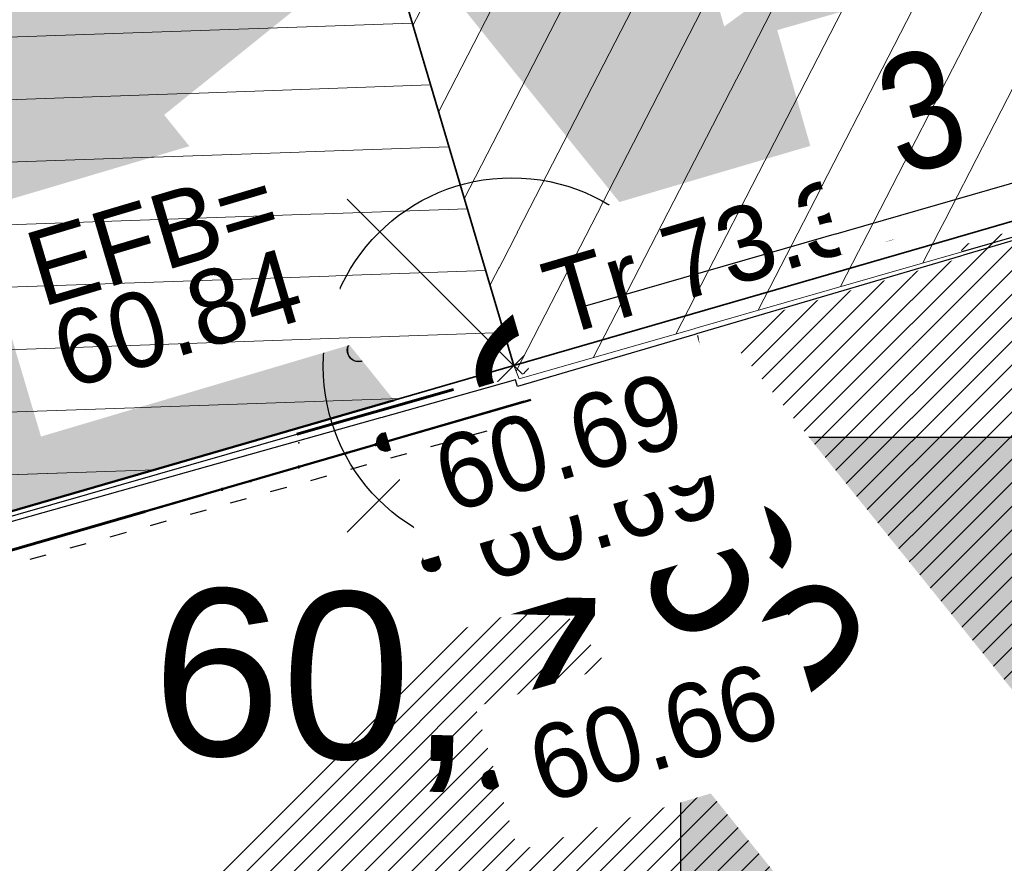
# Model space of a CAD drawing. Header units: millimetres. Extents: x 32365810 to 32368499, y 5620272 to 5622478.
# Tile 136 of 249: x 32366702.3 to 32366708.21, y 5620653.32 to 5620658.38. Entities that reach past the tile are written whole.
import ezdxf
from ezdxf import colors
from ezdxf.entities.mleader import LeaderData, LeaderLine
from ezdxf.math import Vec2, Vec3

# ---------------------------------------------------------------- set-up
doc = ezdxf.new("R2010")
doc.units = ezdxf.units.MM
for name, pattern in [('1000.100', [0]), ('1000.106', [0]), ('1000.196', [0.225, 0.075, -0.15]), ('1600.1047', [0]), ('1600.2013', [0, 0]), ('1600.2028', [0]), ('1600.2505', [0]), ('301', [1.5, 1, -0.5]), ('BAUGRENZE2', [10.25, 3.5, -1, 3.5, -1, 0.25, -1]), ('BAULINIE2', [7, 3.5, -1, 0.25, -1, 0.25, -1])]:
    doc.linetypes.add(name, pattern=pattern)
doc.layers.get('0').update_dxf_attribs({"color": 1, "linetype": 'CONTINUOUS'})
doc.layers.add('_HB_Baugrenze', color=5, linetype='CONTINUOUS', plot=False)
doc.layers.add('_HB_geplanteGeländehöhe_', color=5, linetype='CONTINUOUS', lineweight=30)
doc.layers.add('_K_Flurstücke_Grenzpunkte', color=251, linetype='CONTINUOUS', lineweight=50)
doc.layers.add('_HB_Text_TH_DN_FH', color=7, linetype='CONTINUOUS', true_color=0x000000)
for name, color, linetype in [('_K_EFB-_ Dachhöhen Bestandsgebäude (NHN)', 251, 'CONTINUOUS'), ('_K_Gebäude', 251, 'CONTINUOUS'), ('_K_Höhen_ gemessen (NHN)', 251, 'CONTINUOUS'), ('_K_Lagebezeichnungen', 251, 'CONTINUOUS'), ('_K_Siedlungsflächen - Bauwerke u. Einrichtungen', 251, 'CONTINUOUS'), ('_K_Topographie_ örtl. Aufnahme', 251, 'CONTINUOUS'), ('BAUGRENZE_B', 7, 'CONTINUOUS'), ('BAUGRENZE_FA', 150, 'CONTINUOUS'), ('BAUGRENZE_GL', 7, 'CONTINUOUS'), ('BAULINIE_B', 7, 'CONTINUOUS'), ('BAULINIE_FA', 1, 'CONTINUOUS'), ('BAULINIE_GL', 7, 'CONTINUOUS'), ('BESONDERE-VERKEHRSFLÄCHEN_B', 7, 'CONTINUOUS'), ('BESONDERE-VERKEHRSFLÄCHEN_FA', 40, 'CONTINUOUS'), ('HB_Linie', 7, 'CONTINUOUS'), ('KERNGEBIETE_FA', 42, 'CONTINUOUS'), ('NUTZUNGSABGRENZUNG_GL', 7, 'CONTINUOUS'), ('PZV_BLOCKHINTERGRUND', 254, 'CONTINUOUS'), ('UMGR_BESONDERE-VERKEHRSFLÄCHEN', 7, 'CONTINUOUS'), ('UMGR_KERNGEBIETE', 7, 'CONTINUOUS')]:
    doc.layers.add(name, color=color, linetype=linetype)
for name, color, linetype, transparency in [('EFB-_ Dachhöhen Bestandsgebäude (NHN)', 7, 'CONTINUOUS', 0.75), ('Flurstücke_Grenzpunkte', 11, 'CONTINUOUS', 0.75), ('Gebäude', 31, 'CONTINUOUS', 0.75), ('Höhen_ gemessen (NHN)', 7, 'CONTINUOUS', 0.75), ('Höhentexte_ gemessen (NHN)', 7, 'CONTINUOUS', 0.75), ('Lagebezeichnungen', 12, 'CONTINUOUS', 0.75), ('Siedlungsflächen - Bauwerke u. Einrichtungen', 51, 'CONTINUOUS', 0.75), ('Symbole Topographie', 7, 'CONTINUOUS', 0.75), ('Topgraphie_ weitere örtliche Aufnahme', 7, 'CONTINUOUS', 0.75), ('Topographie_ örtl. Aufnahme', 7, 'CONTINUOUS', 0.75)]:
    doc.layers.add(name, color=color, linetype=linetype, transparency=transparency)
doc.styles.add('Arial', font='arial.ttf')
doc.styles.add('Beschriftung Topographie_ blau', font='GOTHIC.TTF')
doc.styles.add('Dachhöhe NHN_ Bestand_ gemessen', font='GOTHIC.TTF')
doc.styles.add('Dachhöhe NHN_ Bestand_ gemessen_ schwarz', font='GOTHIC.TTF')
doc.styles.add('Hausnummern NRW', font='arial.ttf', dxfattribs={"width": 0.85})
doc.styles.add('Höhe NHN_ gemessen_ schwarz', font='GOTHIC.TTF')

# ---------------------------------------------------------------- blocks, each defined once
blk = doc.blocks.new('S1000.400')
at = {"lineweight": -2}
blk.add_hatch(color=0, dxfattribs=at).paths.add_polyline_path([(-0.49, 0), (0.49, 0), (0.479292, -0.101877), (0.447637, -0.199301), (0.396418, -0.288015), (0.327874, -0.364141), (0.245, -0.424352), (0.151418, -0.466018), (0.051219, -0.487316), (-0.051219, -0.487316), (-0.151418, -0.466018), (-0.245, -0.424352), (-0.327874, -0.364141), (-0.396418, -0.288015), (-0.447637, -0.199301), (-0.479292, -0.101877)], flags=0)
at = {"color": 0, "lineweight": -2}
blk.add_circle((0, 0), 0.5, dxfattribs=at)
for start, end in [(0, 180), (180, 0)]:
    blk.add_arc((0, 0), 0.49, start, end, dxfattribs=at)
blk = doc.blocks.new('Flurgrenze_ Begleitsignatur')
at = {"color": 0, "lineweight": -2}
for p, q in [((-0.29, 0), (-0.12, 0)), ((0.12, 0), (0.29, 0))]:
    blk.add_line(p, q, dxfattribs=at)
for p in [(-0.06, 0), (0, 0), (0.06, 0)]:
    blk.add_point(p, dxfattribs=at)
blk = doc.blocks.new('PZV063E')
h = blk.add_hatch(color=256)
h.paths.add_polyline_path([(5, -5), (5, 5), (-5, 5), (-5, -5)])
h.paths.add_polyline_path([(-0.437, 0.639), (-0.879, 1.078), (-2.2, 0.107), (-2.154, -0.23), (-2.696, -0.376), (-3.206, -0.261), (-3.058, -0.049), (-3.066, 0.226), (-2.575, 0.537), (-0.971, 1.912), (-0.043, 2.423), (-0.043, 2.734), (-0.289, 2.717), (-0.583, 3.323), (-0.419, 4.01), (-0.711, 4.143), (-0.657, 4.247), (-0.37, 4.174), (-0.01, 4.583), (1.205, 4.223), (1.025, 3.699), (1.331, 3.552), (1.261, 3.386), (1.09, 3.454), (0.877, 3.323), (0.844, 2.668), (2.04, 1.722), (2.662, 0.904), (3.022, -0.144), (2.842, -0.291), (3.041, -0.72), (2.355, -0.809), (2.269, -0.212), (1.858, 0.807), (1.255, 1.113), (1.582, -1.178), (2.057, -3.191), (2.4, -4.189), (2.237, -4.402), (1.844, -4.5), (0.925, -4.402), (1.293, -4.059), (0.122, -1.298), (-1.04, -2.749), (-1.842, -3.616), (-2.104, -4.467), (-3.678, -4.255), (-2.925, -3.895)], flags=16)
at = {"layer": 'PZV_BLOCKHINTERGRUND'}
blk.add_hatch(color=256, dxfattribs=at).paths.add_polyline_path([(5, -5), (5, 5), (-5, 5), (-5, -5)])
at = {"color": 0}
blk.add_lwpolyline([(5, -5), (5, 5), (-5, 5), (-5, -5)], close=True, dxfattribs=at)
at = {"color": 0, "lineweight": 0}
blk.add_lwpolyline([(-0.879, 1.078), (-0.437, 0.639), (-2.925, -3.895), (-3.678, -4.255), (-2.104, -4.467), (-1.842, -3.616), (-1.04, -2.749), (0.122, -1.298), (1.293, -4.059), (0.925, -4.402), (1.844, -4.5), (2.237, -4.402), (2.4, -4.189), (2.057, -3.191), (1.582, -1.178), (1.255, 1.113), (1.858, 0.807), (2.269, -0.212), (2.355, -0.809), (3.041, -0.72), (2.842, -0.291), (3.022, -0.144), (2.662, 0.904), (2.04, 1.722), (0.844, 2.668), (0.877, 3.323), (1.09, 3.454), (1.261, 3.386), (1.331, 3.552), (1.025, 3.699), (1.205, 4.223), (-0.01, 4.583), (-0.37, 4.174), (-0.657, 4.247), (-0.711, 4.143), (-0.419, 4.01), (-0.583, 3.323), (-0.289, 2.717), (-0.043, 2.734), (-0.043, 2.423), (-0.971, 1.912), (-2.575, 0.537), (-3.066, 0.226), (-3.058, -0.049), (-3.206, -0.261), (-2.696, -0.376), (-2.154, -0.23), (-2.2, 0.107)], close=True, dxfattribs=at)
blk = doc.blocks.new('S1000.15')
at = {"color": 0, "lineweight": -2}
for p, q in [((-0.5, 0.05), (-0.485, 0.1)), ((0.495, 0.05), (-0.5, 0.05)), ((-0.5, -0.05), (-0.5, 0)), ((-0.5, 0), (0.5, 0)), ((-0.485, 0.1), (0.49, 0.1)), ((-0.475, 0.15), (-0.455, 0.2)), ((0.475, 0.15), (-0.475, 0.15)), ((-0.455, 0.2), (0.455, 0.2)), ((-0.43, 0.25), (-0.4, 0.3)), ((0.43, 0.25), (-0.43, 0.25)), ((-0.4, 0.3), (0.395, 0.3)), ((-0.355, 0.35), (-0.295, 0.4)), ((0.36, 0.35), (-0.355, 0.35)), ((-0.295, 0.4), (0.3, 0.4)), ((0.22, 0.45), (-0.215, 0.45)), ((0.3, 0.4), (0.22, 0.45)), ((0.395, 0.3), (0.36, 0.35)), ((0.455, 0.2), (0.43, 0.25)), ((0.49, 0.1), (0.475, 0.15)), ((0.5, 0), (0.495, 0.05)), ((0.495, -0.05), (-0.5, -0.05)), ((-0.475, -0.15), (-0.49, -0.1)), ((-0.49, -0.1), (0.485, -0.1)), ((0.475, -0.15), (-0.475, -0.15)), ((-0.43, -0.25), (-0.455, -0.2)), ((-0.455, -0.2), (0.46, -0.2)), ((0.425, -0.25), (-0.43, -0.25)), ((-0.355, -0.35), (-0.4, -0.3)), ((-0.4, -0.3), (0.395, -0.3)), ((0.345, -0.35), (-0.355, -0.35)), ((-0.205, -0.45), (-0.29, -0.4)), ((-0.29, -0.4), (0.285, -0.4)), ((0.2, -0.45), (-0.205, -0.45)), ((0.285, -0.4), (0.345, -0.35)), ((0.395, -0.3), (0.425, -0.25)), ((0.46, -0.2), (0.475, -0.15)), ((0.485, -0.1), (0.495, -0.05))]:
    blk.add_line(p, q, dxfattribs=at)
blk.add_circle((0, 0), 0.5, dxfattribs=at)
blk = doc.blocks.new('x')
at = {"layer": '_HB_geplanteGeländehöhe_', "linetype": 'ByBlock'}
for points in [[(32366248.4915, 5621987.0596), (32366249.4915, 5621988.0596)], [(32366248.4915, 5621988.0596), (32366249.4915, 5621987.0596)]]:
    blk.add_lwpolyline(points, dxfattribs=at)
blk = doc.blocks.new('S1000.360')
at = {"lineweight": -2}
blk.add_hatch(color=0, dxfattribs=at).paths.add_polyline_path([(0, 0.25), (0.05, 0.05), (-0.05, 0.05)], flags=0)
at = {"color": 0, "lineweight": -2}
for p, q in [((-0.05, 0.05), (0, 0.25)), ((0, 0.25), (0.05, 0.05)), ((0, 0.25), (0, -0.25)), ((0.05, 0.05), (-0.05, 0.05))]:
    blk.add_line(p, q, dxfattribs=at)
blk = doc.blocks.new('S1000.114', base_point=(0, 0.366025))
at = {"lineweight": -2}
blk.add_hatch(color=0, dxfattribs=at).paths.add_polyline_path([(-0.5, -0.5), (0, 0.366026), (0, -0.5)], flags=0)
at = {"color": 0, "lineweight": -2}
for p, q in [((0, 0.366026), (-0.5, -0.5)), ((0.5, -0.5), (0, 0.366026)), ((-0.5, -0.5), (0, -0.5)), ((0, -0.5), (0.5, -0.5))]:
    blk.add_line(p, q, dxfattribs=at)
blk = doc.blocks.new('O217')
at = {"layer": 'Flurstücke_Grenzpunkte', "color": 251, "linetype": '1600.2013', "lineweight": 50, "true_color": 0x566563}
blk.add_line((32366200.466588, 5622012.37788), (32366205.504588, 5622013.83688), dxfattribs=at)
at = {"layer": 'Flurstücke_Grenzpunkte', "color": 251, "lineweight": 50, "true_color": 0x566563, "xscale": 5, "yscale": 5, "zscale": 5, "rotation": 16.150966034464}
blk.add_blockref('Flurgrenze_ Begleitsignatur', (32366204.150858, 5622013.444841), dxfattribs=at)
blk = doc.blocks.new('O1377')
at = {"layer": 'Flurstücke_Grenzpunkte', "color": 7, "linetype": '1600.2028', "lineweight": 35}
for p, q in [((32366205.442, 5622014.053), (32366203.187, 5622021.654)), ((32366200.404, 5622012.594), (32366205.442, 5622014.053))]:
    blk.add_line(p, q, dxfattribs=at)
blk = doc.blocks.new('O1788')
at = {"layer": 'Flurstücke_Grenzpunkte', "color": 7, "linetype": '1600.2028', "lineweight": 35}
for q in [(32366203.187, 5622021.654), (32366212.361, 5622016.056)]:
    blk.add_line((32366205.442, 5622014.053), q, dxfattribs=at)
blk = doc.blocks.new('O1900')
at = {"layer": 'Flurstücke_Grenzpunkte', "color": 7, "linetype": '1600.2028', "lineweight": 35}
for p, q in [((32366205.442, 5622014.053), (32366212.361, 5622016.056)), ((32366200.404, 5622012.594), (32366205.442, 5622014.053))]:
    blk.add_line(p, q, dxfattribs=at)
blk = doc.blocks.new('O2345')
at = {"layer": 'Gebäude', "color": 7, "linetype": '1600.2505', "lineweight": 18}
for p, q in [((32366205.442, 5622014.053), (32366203.187, 5622021.654)), ((32366200.404, 5622012.594), (32366205.442, 5622014.053))]:
    blk.add_line(p, q, dxfattribs=at)
blk = doc.blocks.new('O2458')
at = {"layer": 'Gebäude', "color": 7, "linetype": '1600.2505', "lineweight": 18}
for p, q in [((32366205.442, 5622014.053), (32366203.187, 5622021.654)), ((32366205.475, 5622013.973), (32366212.391, 5622015.961)), ((32366205.442, 5622014.053), (32366205.475, 5622013.973))]:
    blk.add_line(p, q, dxfattribs=at)
at = {"layer": 'Lagebezeichnungen', "color": 7, "lineweight": 18, "insert": (32366207.98833, 5622015.240488), "char_height": 0.7, "attachment_point": 8, "rotation": 15.9689828, "line_spacing_factor": 0.69, "style": 'Hausnummern NRW', "bg_fill": 2}
blk.add_mtext('3', dxfattribs=at)
blk = doc.blocks.new('*X1141')
at = {"color": 253, "linetype": '1600.1047', "lineweight": 18, "true_color": 0xb2b2b2}
for p, q in [((32366204.832015, 5622016.109097), (32366194.178326, 5622015.737817)), ((32366204.942195, 5622015.737709), (32366194.612458, 5622015.377718)), ((32366205.052375, 5622015.366321), (32366195.046591, 5622015.01762)), ((32366205.162555, 5622014.994933), (32366195.480724, 5622014.657522)), ((32366205.272735, 5622014.623546), (32366195.914857, 5622014.297424)), ((32366205.382916, 5622014.252158), (32366196.348989, 5622013.937326)), ((32366204.758932, 5622013.855184), (32366196.783122, 5622013.577228)), ((32366203.286002, 5622013.428625), (32366197.223444, 5622013.217345))]:
    blk.add_line(p, q, dxfattribs=at)
blk = doc.blocks.new('*X1171')
at = {"color": 253, "linetype": '1600.1047', "lineweight": 18, "true_color": 0xb2b2b2}
for p, q in [((32366207.898392, 5622014.669603), (32366213.189313, 5622024.960212)), ((32366207.403603, 5622014.527376), (32366212.685251, 5622024.79995)), ((32366206.908815, 5622014.385149), (32366212.18119, 5622024.639687)), ((32366206.414027, 5622014.242923), (32366211.677128, 5622024.479424)), ((32366205.919238, 5622014.100696), (32366211.173066, 5622024.319162)), ((32366205.455823, 5622014.019489), (32366210.669005, 5622024.158899)), ((32366205.29908, 5622014.534746), (32366210.164943, 5622023.998636)), ((32366205.144798, 5622015.054789), (32366209.658534, 5622023.833809)), ((32366204.990516, 5622015.574832), (32366209.148561, 5622023.662048)), ((32366204.836234, 5622016.094876), (32366208.638587, 5622023.490287))]:
    blk.add_line(p, q, dxfattribs=at)

msp = doc.modelspace()

# ---------------------------------------------------------------- hatches: boundary and pattern name
at = {"layer": 'BESONDERE-VERKEHRSFLÄCHEN_FA'}
h = msp.add_hatch(dxfattribs=at)
h.set_pattern_fill('AWS_VBZF', color=256, scale=0.5, style=0, pattern_type=2)
h.set_pattern_definition([(45, (503.2695, -1357.6963), (0, 7.0710678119), [5.2, -4.8]), (45, (503.128, -1357.6963), (0, 7.0710678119), [5.4, -4.6]), (45, (502.9867, -1357.6963), (0, 7.0710678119), [5.6, -4.4]), (45, (502.8453, -1357.6963), (0, 7.0710678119), [5.8, -4.2]), (45, (502.704, -1357.6963), (0, 7.0710678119), [6, -4]), (45, (502.5624, -1357.6963), (0, 7.0710678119), [6.2, -3.8]), (45, (502.421, -1357.6963), (0, 7.0710678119), [6.4, -3.6]), (45, (502.2796, -1357.6963), (0, 7.0710678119), [6.6, -3.4]), (45, (502.138, -1357.6963), (0, 7.0710678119), [6.8, -3.2]), (45, (501.9967, -1357.6963), (0, 7.0710678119), [7, -3]), (45, (501.8553, -1357.6963), (0, 7.0710678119), [7.2, -2.8]), (45, (501.714, -1357.6963), (0, 7.0710678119), [7.4, -2.6]), (45, (501.5725, -1357.6963), (0, 7.0710678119), [7.6, -2.4]), (45, (501.431, -1357.6963), (0, 7.0710678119), [7.8, -2.2]), (45, (501.2896, -1357.6963), (0, 7.0710678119), [8, -2]), (45, (501.148, -1357.6963), (0, 7.0710678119), [8.2, -1.8]), (45, (501.007, -1357.6963), (0, 7.0710678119), [8.4, -1.6]), (45, (500.8654, -1357.6963), (0, 7.0710678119), [8.6, -1.4]), (45, (500.724, -1357.6963), (0, 7.0710678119), [8.8, -1.2]), (45, (500.5825, -1357.6963), (0, 7.0710678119), [9, -1]), (45, (500.441, -1357.6963), (0, 7.0710678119), [9.2, -0.8]), (45, (500.2997, -1357.6963), (0, 7.0710678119), [9.4, -0.6]), (45, (500.1583, -1357.6963), (0, 7.0710678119), [9.6, -0.4]), (45, (500.017, -1357.6963), (7.0710678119, 0), [9.8, -0.2]), (45, (503.411, -1357.6963), (7.0710678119, 0), [5, -5]), (45, (499.8754, -1357.6963), (7.0710678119, 0), [10]), (45, (499.8754, -1353.171), (7.0710678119, 0), [3.6, -6.4]), (45, (499.8754, -1353.3123), (7.0710678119, 0), [3.8, -6.2]), (45, (499.8754, -1353.4537), (7.0710678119, 0), [4, -6]), (45, (499.8754, -1353.595), (7.0710678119, 0), [4.2, -5.8]), (45, (499.8754, -1353.7365), (7.0710678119, 0), [4.4, -5.6]), (45, (499.8754, -1353.878), (7.0710678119, 0), [4.6, -5.4]), (45, (499.8754, -1354.0194), (0, 7.0710678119), [4.8, -5.2]), (45, (499.8754, -1354.161), (7.0710678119, 0), [5, -5]), (45, (499.8754, -1352.605), (7.0710678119, 0), [2.8, -7.2]), (45, (499.8754, -1352.7466), (7.0710678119, 0), [3, -7]), (45, (499.8754, -1352.888), (7.0710678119, 0), [3.2, -6.8]), (45, (499.8754, -1353.0294), (7.0710678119, 0), [3.4, -6.6]), (45, (499.8754, -1351.191), (7.0710678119, 0), [0.8, -9.2]), (45, (499.8754, -1351.0495), (7.0710678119, 0), [0.6, -9.4]), (45, (499.8754, -1351.191), (7.0710678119, 0), [0.8, -9.2]), (45, (499.8754, -1351.3324), (7.0710678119, 0), [1, -9]), (45, (499.8754, -1351.474), (7.0710678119, 0), [1.2, -8.8]), (45, (499.8754, -1351.615), (7.0710678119, 0), [1.4, -8.6]), (45, (499.8754, -1351.7566), (7.0710678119, 0), [1.6, -8.4]), (45, (499.8754, -1352.0395), (7.0710678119, 0), [2, -8]), (45, (499.8754, -1352.181), (7.0710678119, 0), [2.2, -7.8]), (45, (499.8754, -1352.3223), (7.0710678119, 0), [2.4, -7.6]), (45, (499.8754, -1352.464), (7.0710678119, 0), [2.6, -7.4]), (45, (499.8754, -1351.898), (7.0710678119, 0), [1.8, -8.2]), (45, (499.8754, -1350.908), (7.0710678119, 0), [0.4, -9.6]), (45, (499.8754, -1350.7667), (0, 7.0710678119), [0.2, -9.8])])
edge = h.paths.add_edge_path(flags=0)
edge.add_line((32366710.8764, 5620650.0467), (32366712.3064, 5620650.5087))
edge.add_line((32366712.3064, 5620650.5087), (32366714.4596, 5620651.1698))
edge.add_line((32366714.4596, 5620651.1698), (32366711.3997, 5620660.7807))
edge.add_line((32366711.3997, 5620660.7807), (32366705.2674, 5620656.3067))
edge.add_line((32366705.2674, 5620656.3067), (32366700.2294, 5620654.8477))
edge.add_line((32366700.2294, 5620654.8477), (32366698.4244, 5620654.3247))
edge.add_line((32366698.4244, 5620654.3247), (32366705.5462, 5620648.4383))
edge.add_arc((32366705.5934, 5620649.2444), 0.8075, 266.64641, 304.46877)
edge.add_line((32366706.0504, 5620648.5787), (32366710.8764, 5620650.0467))
at = {"layer": 'KERNGEBIETE_FA'}
msp.add_hatch(color=256, dxfattribs=at).paths.add_polyline_path([(32366705.2674, 5620656.3067), (32366714.3804, 5620662.9555), (32366731.1406, 5620675.1836), (32366719.8225, 5620688.5192), (32366711.2652, 5620712.4783), (32366708.8838, 5620711.4799), (32366707.7475, 5620715.4254), (32366707.1236, 5620717.592), (32366703.4738, 5620722.687), (32366703.4251, 5620722.7549), (32366709.4674, 5620727.5867), (32366713.2464, 5620722.9317), (32366716.0853, 5620718.8107), (32366730.0425, 5620701.3789), (32366743.1711, 5620661.7327), (32366767.9134, 5620669.9547), (32366773.8814, 5620671.8937), (32366779.8604, 5620673.8367), (32366785.7934, 5620675.7267), (32366799.3534, 5620680.1717), (32366795.2334, 5620696.6167), (32366793.4664, 5620703.7797), (32366791.8854, 5620710.1857), (32366791.8204, 5620710.4577), (32366791.3276, 5620712.4995), (32366791.3272, 5620712.501), (32366782.8816, 5620747.49), (32366782.3304, 5620749.7737), (32366779.2794, 5620762.4097), (32366774.3714, 5620775.5927), (32366766.3304, 5620772.5527), (32366764.5794, 5620776.1867), (32366756.7024, 5620771.8807), (32366748.3894, 5620767.3367), (32366745.6674, 5620765.8827), (32366742.5764, 5620764.2317), (32366735.2664, 5620760.3277), (32366720.1184, 5620752.2367), (32366714.0414, 5620748.9907), (32366709.9014, 5620746.7797), (32366711.2314, 5620744.4487), (32366709.6784, 5620743.1907), (32366707.1144, 5620741.1137), (32366705.5984, 5620739.8857), (32366701.9094, 5620736.8967), (32366695.9746, 5620732.0896), (32366692.1044, 5620728.9537), (32366687.0664, 5620724.7687), (32366682.4064, 5620721.0717), (32366679.9164, 5620719.0797), (32366678.8874, 5620718.2717), (32366674.3954, 5620714.7477), (32366668.3894, 5620710.0337), (32366659.3444, 5620702.8397), (32366658.9674, 5620703.3057), (32366649.8944, 5620695.9817), (32366654.8644, 5620689.7847), (32366667.7294, 5620679.6287), (32366671.8604, 5620676.2197), (32366674.9514, 5620673.6697), (32366678.0124, 5620671.1457), (32366681.0714, 5620668.6207), (32366688.7664, 5620662.3357), (32366693.2054, 5620658.6537), (32366697.0404, 5620655.4727), (32366698.4244, 5620654.3247), (32366700.2294, 5620654.8477)], flags=0)

# ---------------------------------------------------------------- linework, layer by layer
at = {"layer": '_HB_Baugrenze'}
msp.add_lwpolyline([(32366705.2674, 5620656.3067), (32366703.0124, 5620663.9077), (32366700.4223, 5620666.3914), (32366701.3374, 5620667.4687), (32366704.3195, 5620670.9203), (32366704.2904, 5620670.9447), (32366704.5714, 5620671.2757), (32366678.5784, 5620692.6607), (32366683.5194, 5620698.6767), (32366685.3484, 5620700.5537), (32366689.9494, 5620704.1897), (32366690.0474, 5620704.1137), (32366692.8541, 5620706.3893), (32366699.773, 5620697.5336), (32366711.0169, 5620683.1676), (32366712.32, 5620680.1806), (32366704.5714, 5620671.2757)], dxfattribs=at)
at = {"layer": '_K_Flurstücke_Grenzpunkte', "linetype": '1600.2028', "lineweight": 35}
msp.add_line((32366705.2674, 5620656.3067), (32366712.1864, 5620658.3097), dxfattribs=at)
at = {"layer": '_K_Gebäude', "linetype": '1600.1047', "lineweight": 18}
for p, q in [((32366704.6574, 5620658.3628), (32366694.0038, 5620657.9915)), ((32366704.7676, 5620657.9914), (32366694.4379, 5620657.6314)), ((32366704.8778, 5620657.62), (32366694.872, 5620657.2713)), ((32366704.988, 5620657.2486), (32366695.3062, 5620656.9112)), ((32366705.0982, 5620656.8772), (32366695.7403, 5620656.5511)), ((32366705.2083, 5620656.5058), (32366696.1744, 5620656.191)), ((32366704.5844, 5620656.1088), (32366696.6086, 5620655.8309)), ((32366703.1114, 5620655.6823), (32366697.0489, 5620655.471))]:
    msp.add_line(p, q, dxfattribs=at)
at = {"layer": '_K_Siedlungsflächen - Bauwerke u. Einrichtungen', "linetype": '1600.1047', "lineweight": 18}
for p, q in [((32366707.7238, 5620656.9233), (32366713.0147, 5620667.2139)), ((32366707.229, 5620656.781), (32366712.5107, 5620667.0536)), ((32366706.7342, 5620656.6388), (32366712.0066, 5620666.8933)), ((32366706.2395, 5620656.4966), (32366711.5026, 5620666.7331)), ((32366705.7447, 5620656.3544), (32366710.9985, 5620666.5728)), ((32366705.2813, 5620656.2731), (32366710.4944, 5620666.4126)), ((32366705.1245, 5620656.7884), (32366709.9904, 5620666.2523)), ((32366704.9702, 5620657.3084), (32366709.484, 5620666.0875)), ((32366704.8159, 5620657.8285), (32366708.974, 5620665.9157)), ((32366704.6617, 5620658.3485), (32366708.464, 5620665.7439))]:
    msp.add_line(p, q, dxfattribs=at)
at = {"layer": '_K_Topographie_ örtl. Aufnahme', "linetype": '1000.106'}
msp.add_lwpolyline([(32366700.1834, 5620654.8103), (32366703.9644, 5620655.8957), (32366704.9044, 5620656.1637)], dxfattribs=at)
at = {"layer": '_K_Topographie_ örtl. Aufnahme'}
for p in [(32366705.2401, 5620656.211), (32366705.1374, 5620656.1987), (32366704.8785, 5620656.1036), (32366703.9764, 5620655.843)]:
    msp.add_point(p, dxfattribs=at)
at = {"layer": 'Topographie_ örtl. Aufnahme', "color": 7, "true_color": 0xffffff}
msp.add_point((32366705.1374, 5620656.1987, 60.59), dxfattribs=at)
at = {"layer": 'UMGR_BESONDERE-VERKEHRSFLÄCHEN'}
msp.add_lwpolyline([(32366710.8764, 5620650.0467), (32366712.3064, 5620650.5087), (32366714.4596, 5620651.1698), (32366711.3997, 5620660.7807), (32366705.2674, 5620656.3067), (32366700.2294, 5620654.8477), (32366698.4244, 5620654.3247), (32366705.5462, 5620648.4383, 0.166546), (32366706.0504, 5620648.5787)], format="xyb", close=True, dxfattribs=at)
at = {"layer": 'UMGR_KERNGEBIETE'}
msp.add_lwpolyline([(32366649.8944, 5620695.9817), (32366654.8644, 5620689.7847), (32366667.7294, 5620679.6287), (32366671.8604, 5620676.2197), (32366674.9514, 5620673.6697), (32366678.0124, 5620671.1457), (32366681.0714, 5620668.6207), (32366688.7664, 5620662.3357), (32366693.2054, 5620658.6537), (32366697.0404, 5620655.4727), (32366698.4244, 5620654.3247), (32366700.2294, 5620654.8477), (32366705.2674, 5620656.3067), (32366714.3804, 5620662.9555), (32366731.1406, 5620675.1836), (32366719.8225, 5620688.5192), (32366711.2652, 5620712.4783)], dxfattribs=at)

# ---------------------------------------------------------------- block references
at = {"layer": '_K_EFB-_ Dachhöhen Bestandsgebäude (NHN)', "xscale": 0.1375, "yscale": 0.1375, "zscale": 0.1375, "rotation": 180.0004209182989}
msp.add_blockref('S1000.400', (32366704.3354, 5620656.3997), dxfattribs=at)
at = {"layer": '_K_Höhen_ gemessen (NHN)', "xscale": 0.1125, "yscale": 0.1125, "zscale": 0.1125}
msp.add_blockref('S1000.15', (32366704.7744, 5620655.1257), dxfattribs=at)
at = {"layer": 'BESONDERE-VERKEHRSFLÄCHEN_B', "xscale": 0.5, "yscale": 0.5, "zscale": 0.5}
msp.add_blockref('PZV063E', (32366708.7675, 5620653.375), dxfattribs=at)
at = {"layer": 'EFB-_ Dachhöhen Bestandsgebäude (NHN)', "color": 7, "lineweight": 9, "xscale": 0.1375, "yscale": 0.1375, "zscale": 0.1375, "rotation": 180.000420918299}
msp.add_blockref('S1000.400', (32366704.3354, 5620656.3997, 60.838), dxfattribs=at)
at = {"layer": 'Höhen_ gemessen (NHN)', "color": 7, "lineweight": 18, "xscale": 0.1125, "yscale": 0.1125, "zscale": 0.1125}
for p in [(32366704.4994, 5620655.8487, 60.694), (32366704.7744, 5620655.1257, 60.687), (32366705.1324, 5620653.8207, 60.661)]:
    msp.add_blockref('S1000.15', p, dxfattribs=at)
at = {"layer": 'Symbole Topographie', "color": 7, "lineweight": 18, "xscale": 1.875, "yscale": 1.875, "zscale": 1.875, "rotation": 16.087270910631}
msp.add_blockref('S1000.360', (32366704.2988, 5620656.8413), dxfattribs=at)

# ---------------------------------------------------------------- leaders
at = {"layer": '_K_Topographie_ örtl. Aufnahme'}
ml = msp.add_multileader_mtext('Standard', dxfattribs=at)
ml.set_content('Licht-\\Pschacht', color=256, style='Beschriftung Topographie_ blau')
ml.set_leader_properties(linetype='CONTINUOUS')
ml.build(insert=Vec2(0, 0))
ml.multileader.update_dxf_attribs({"has_dogleg": 0, "dogleg_length": 0, "arrow_head_size": 0})
ctx = ml.context
ctx.base_point, ctx.char_height, ctx.arrow_head_size, ctx.landing_gap_size, ctx.plane_origin = Vec3(32366711.6387, 5620658.5191), 0.35, 0, 0, Vec3(499.8254, -1357.7463)
notes = []
notes.append((ctx, [(0, (1, 1, 0), (32366713.5252, 5620658.5191), (0, 0), 0, [(0, [(32366710.5981, 5620658.4657)], 0, [])])]))
ctx.mtext.insert, ctx.mtext.text_direction, ctx.mtext.rotation, ctx.mtext.line_spacing_factor = Vec3(32366707.8163, 5620658.6905), Vec3(0.961109, 0.276171), 0.279808, 0.69
for ctx, leaders in notes:
    for number, flags, end, landing, length, lines in leaders:
        leader = LeaderData()
        leader.index, (leader.has_last_leader_line, leader.has_dogleg_vector, leader.attachment_direction) = number, flags
        leader.last_leader_point, leader.dogleg_vector, leader.dogleg_length = Vec3(end), Vec3(landing), length
        for number, points, colour, breaks in lines:
            line = LeaderLine()
            line.index, line.vertices, line.color, line.breaks = number, Vec3.list(points), colors.encode_raw_color(colour), breaks
            leader.lines.append(line)
        ctx.leaders.append(leader)

# ---------------------------------------------------------------- next in the draw order: texts
at = {"layer": '_K_EFB-_ Dachhöhen Bestandsgebäude (NHN)', "insert": (32366703.3114, 5620656.3711), "char_height": 0.45, "attachment_point": 8, "rotation": 16.51247, "line_spacing_factor": 0.69, "style": 'Dachhöhe NHN_ Bestand_ gemessen_ schwarz', "bg_fill": 2}
msp.add_mtext('EFB=\\P60.84', dxfattribs=at)

# ---------------------------------------------------------------- next in the draw order: linework, layer by layer
at = {"layer": '_K_Flurstücke_Grenzpunkte', "linetype": '1600.2028', "lineweight": 35}
msp.add_line((32366700.2294, 5620654.8477), (32366705.2674, 5620656.3067), dxfattribs=at)
at = {"layer": '_K_Flurstücke_Grenzpunkte', "linetype": '1600.2028'}
for points in [[(32366705.2674, 5620656.3067), (32366703.0124, 5620663.9077), (32366700.4234, 5620666.3927), (32366701.3374, 5620667.4687), (32366704.4134, 5620671.0897), (32366704.5714, 5620671.2757), (32366706.1434, 5620674.0387), (32366707.6544, 5620672.5447), (32366712.1864, 5620658.3097)], [(32366693.2054, 5620658.6537), (32366697.0404, 5620655.4727), (32366698.4244, 5620654.3247), (32366700.2294, 5620654.8477), (32366705.2674, 5620656.3067), (32366703.0124, 5620663.9077), (32366700.4234, 5620666.3927), (32366699.0354, 5620664.9047)]]:
    msp.add_lwpolyline(points, close=True, dxfattribs=at)
at = {"layer": '_K_Gebäude', "linetype": '1600.2505', "lineweight": -2}
msp.add_lwpolyline([(32366700.2294, 5620654.8477), (32366705.2674, 5620656.3067), (32366703.0124, 5620663.9077), (32366700.8054, 5620663.2537), (32366699.0354, 5620664.9047), (32366693.2054, 5620658.6537), (32366697.0404, 5620655.4727)], close=True, dxfattribs=at)

# ---------------------------------------------------------------- next in the draw order: block references
at = {"layer": '_K_Flurstücke_Grenzpunkte', "color": 251, "lineweight": 60, "true_color": 0x566563, "xscale": 7.999999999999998, "yscale": 7.999999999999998, "zscale": 7.999999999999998, "rotation": 16.15096602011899}
msp.add_blockref('Flurgrenze_ Begleitsignatur', (32366703.9763, 5620655.6985), dxfattribs=at)

# ---------------------------------------------------------------- next in the draw order: texts
at = {"layer": '_K_Lagebezeichnungen', "lineweight": 18, "insert": (32366707.8138, 5620657.4941), "char_height": 1, "attachment_point": 8, "rotation": 15.96898, "line_spacing_factor": 0.69, "style": 'Hausnummern NRW', "bg_fill": 2}
msp.add_mtext('3', dxfattribs=at)

# ---------------------------------------------------------------- next in the draw order: linework, layer by layer
at = {"layer": '_K_Gebäude', "linetype": '1600.2505', "lineweight": -2}
msp.add_lwpolyline([(32366712.2164, 5620658.2147), (32366718.9444, 5620660.1387), (32366716.3354, 5620668.2697), (32366709.6864, 5620666.1557), (32366703.1544, 5620663.9557), (32366703.0124, 5620663.9077), (32366705.2674, 5620656.3067), (32366705.3004, 5620656.2267)], close=True, dxfattribs=at)
at = {"layer": '_K_Topographie_ örtl. Aufnahme', "linetype": '1000.100'}
msp.add_lwpolyline([(32366705.6834, 5620656.6627), (32366710.1484, 5620657.9457), (32366709.9904, 5620658.8987), (32366711.2814, 5620659.2817), (32366711.6909, 5620658.3889), (32366711.9487, 5620658.463), (32366712.0217, 5620658.2089), (32366712.4387, 5620658.3287), (32366709.9741, 5620666.2097), (32366709.58, 5620666.5809), (32366704.4486, 5620671.1332)], dxfattribs=at)
at = {"layer": 'BAUGRENZE_B', "linetype": 'BAUGRENZE2', "const_width": 0.4, "flags": 128}
msp.add_lwpolyline([(32366705.0757, 5620656.2498), (32366702.8358, 5620663.8), (32366700.1479, 5620666.3774), (32366701.1855, 5620667.5988), (32366704.0355, 5620670.8975), (32366704.0078, 5620670.9207), (32366704.2875, 5620671.2503), (32366678.297, 5620692.6332), (32366683.3703, 5620698.8102), (32366685.2142, 5620700.7025), (32366689.9483, 5620704.4437), (32366690.0447, 5620704.3689), (32366692.8863, 5620706.673), (32366699.9305, 5620697.6568), (32366711.1901, 5620683.2709), (32366712.5539, 5620680.1447), (32366704.7231, 5620671.1453)], dxfattribs=at)
at = {"layer": 'BAUGRENZE_FA', "const_width": 0.9}
msp.add_lwpolyline([(32366704.836, 5620656.1787), (32366702.6149, 5620663.6654), (32366699.805, 5620666.3598), (32366700.9957, 5620667.7614), (32366703.6805, 5620670.869), (32366703.6545, 5620670.8909), (32366703.9326, 5620671.2185), (32366677.9453, 5620692.5988), (32366683.1838, 5620698.977), (32366685.0465, 5620700.8886), (32366689.9468, 5620704.7611), (32366690.0412, 5620704.6879), (32366692.9266, 5620707.0275), (32366700.1275, 5620697.8108), (32366711.4065, 5620683.4), (32366712.8462, 5620680.0998), (32366704.9127, 5620670.9823)], dxfattribs=at)
at = {"layer": 'BAUGRENZE_GL'}
msp.add_lwpolyline([(32366705.2674, 5620656.3067), (32366703.0124, 5620663.9077), (32366700.4223, 5620666.3914), (32366701.3374, 5620667.4687), (32366704.3195, 5620670.9203), (32366704.2904, 5620670.9447), (32366704.5714, 5620671.2757), (32366678.5784, 5620692.6607), (32366683.5194, 5620698.6767), (32366685.3484, 5620700.5537), (32366689.9494, 5620704.1897), (32366690.0474, 5620704.1137), (32366692.8541, 5620706.3893), (32366699.773, 5620697.5336), (32366711.0169, 5620683.1676), (32366712.32, 5620680.1806), (32366704.5714, 5620671.2757)], dxfattribs=at)
at = {"layer": 'BAULINIE_B', "linetype": 'BAULINIE2', "const_width": 0.4, "flags": 128}
msp.add_lwpolyline([(32366709.628, 5620727.7062), (32366713.4067, 5620723.0516), (32366716.2459, 5620718.9301), (32366730.2211, 5620701.4759), (32366743.298, 5620661.9856), (32366767.851, 5620670.1447), (32366773.8196, 5620672.0839), (32366779.7992, 5620674.027), (32366785.7319, 5620675.917), (32366799.1142, 5620680.3037), (32366795.0393, 5620696.5684), (32366793.2723, 5620703.7317), (32366791.6911, 5620710.1385), (32366791.626, 5620710.411), (32366791.1332, 5620712.4526), (32366791.1328, 5620712.4541), (32366782.6872, 5620747.4431), (32366782.136, 5620749.7267), (32366779.0878, 5620762.3511), (32366774.2541, 5620775.3345), (32366766.2298, 5620772.3008), (32366764.4906, 5620775.9102), (32366756.7984, 5620771.7052), (32366748.4845, 5620767.1607), (32366745.7617, 5620765.7062), (32366742.6706, 5620764.0552), (32366735.3607, 5620760.1512), (32366720.2127, 5620752.0602), (32366714.1356, 5620748.8142), (32366710.1771, 5620746.7001), (32366711.4893, 5620744.4002), (32366709.8043, 5620743.0353), (32366707.2403, 5620740.9582), (32366705.7243, 5620739.7303), (32366702.0353, 5620736.7412), (32366696.1005, 5620731.9342), (32366692.2313, 5620728.799), (32366687.1925, 5620724.6134), (32366682.531, 5620720.9152), (32366680.0407, 5620718.9229), (32366679.0109, 5620718.1143), (32366674.5189, 5620714.5903), (32366668.5134, 5620709.8767), (32366659.3137, 5620702.5597), (32366658.9376, 5620703.0245), (32366650.1752, 5620695.9513), (32366655.0062, 5620689.9275), (32366667.8551, 5620679.7843), (32366671.9877, 5620676.3739), (32366675.0787, 5620673.824), (32366678.1397, 5620671.2999), (32366681.1983, 5620668.7752), (32366688.8935, 5620662.4901), (32366693.3331, 5620658.8076), (32366697.1681, 5620655.6266), (32366698.4706, 5620654.5462), (32366700.1738, 5620655.0398), (32366705.178, 5620656.489), (32366730.8489, 5620675.2183), (32366719.6464, 5620688.4175), (32366711.1479, 5620712.2123), (32366708.7538, 5620711.2086), (32366707.5553, 5620715.3701), (32366706.9409, 5620717.5035), (32366703.3112, 5620722.5706)], dxfattribs=at)
at = {"layer": 'BAULINIE_FA', "const_width": 0.9}
msp.add_lwpolyline([(32366650.5261, 5620695.9133), (32366655.1834, 5620690.1061), (32366668.0121, 5620679.9788), (32366672.1468, 5620676.5668), (32366675.2377, 5620674.0169), (32366678.2988, 5620671.4928), (32366681.357, 5620668.9684), (32366689.0524, 5620662.6831), (32366693.4927, 5620659), (32366697.3277, 5620655.819), (32366698.5282, 5620654.8232), (32366700.1043, 5620655.2799), (32366705.0662, 5620656.7169), (32366730.4841, 5620675.2616), (32366719.4263, 5620688.2905), (32366711.0012, 5620711.8797)], dxfattribs=at)
at = {"layer": 'BAULINIE_GL'}
msp.add_lwpolyline([(32366649.8944, 5620695.9817), (32366654.8644, 5620689.7847), (32366667.7294, 5620679.6287), (32366671.8604, 5620676.2197), (32366674.9514, 5620673.6697), (32366678.0124, 5620671.1457), (32366681.0714, 5620668.6207), (32366688.7664, 5620662.3357), (32366693.2054, 5620658.6537), (32366697.0404, 5620655.4727), (32366698.4244, 5620654.3247), (32366700.2294, 5620654.8477), (32366705.2674, 5620656.3067), (32366731.1406, 5620675.1836), (32366719.8225, 5620688.5192), (32366711.2652, 5620712.4783)], dxfattribs=at)
at = {"layer": 'HB_Linie'}
msp.add_lwpolyline([(32366699.773, 5620697.5336), (32366711.0169, 5620683.1676), (32366712.32, 5620680.1806), (32366704.5714, 5620671.2757), (32366704.3195, 5620670.9203), (32366701.3374, 5620667.4687), (32366700.4223, 5620666.3914), (32366703.0124, 5620663.9077), (32366705.2674, 5620656.3067)], dxfattribs=at)

# ---------------------------------------------------------------- next in the draw order: texts
at = {"layer": '_K_Höhen_ gemessen (NHN)', "insert": (32366705.8238, 5620655.2129), "char_height": 0.9, "width": 6.480353, "attachment_point": 8, "rotation": 308.86333, "line_spacing_factor": 0.69, "style": 'Höhe NHN_ gemessen_ schwarz', "bg_fill": 2}
msp.add_mtext('60.69', dxfattribs=at)

# ---------------------------------------------------------------- next in the draw order: linework, layer by layer
at = {"layer": '_HB_Text_TH_DN_FH', "color": 216, "linetype": '301', "lineweight": 30}
msp.add_lwpolyline([(32366706.3702, 5620656.4923), (32366730.6151, 5620674.1812)], dxfattribs=at)
at = {"layer": '_HB_Text_TH_DN_FH', "color": 216, "lineweight": 30}
msp.add_circle((32366705.2548, 5620656.3028), 1.1314, dxfattribs=at)
at = {"layer": 'NUTZUNGSABGRENZUNG_GL'}
msp.add_lwpolyline([(32366699.773, 5620697.5336), (32366711.0169, 5620683.1676), (32366712.32, 5620680.1806), (32366704.5714, 5620671.2757), (32366704.3195, 5620670.9203), (32366701.3374, 5620667.4687), (32366700.4223, 5620666.3914), (32366703.0124, 5620663.9077), (32366705.2674, 5620656.3067)], dxfattribs=at)

# ---------------------------------------------------------------- next in the draw order: block references
at = {"layer": '_HB_geplanteGeländehöhe_', "color": 5, "linetype": 'ByBlock', "xscale": 2, "yscale": 2, "zscale": 2}
msp.add_blockref('x', (-32365792.7155, -5623318.8126), dxfattribs=at)
at = {"layer": 'EFB-_ Dachhöhen Bestandsgebäude (NHN)', "color": 7, "lineweight": 18, "xscale": 0.25, "yscale": 0.25, "zscale": 0.25, "rotation": 106.38862841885}
msp.add_blockref('S1000.114', (32366705.3104, 5620656.2422, 73.377), dxfattribs=at)

# ---------------------------------------------------------------- next in the draw order: texts
at = {"layer": '_HB_geplanteGeländehöhe_', "color": 5, "linetype": 'ByBlock', "insert": (32366703.1093, 5620654.9759), "char_height": 1, "width": 5.6, "attachment_point": 1, "rotation": 358.59993, "style": 'Arial'}
msp.add_mtext('60,7', dxfattribs=at)

# ---------------------------------------------------------------- next in the draw order: texts
at = {"layer": 'EFB-_ Dachhöhen Bestandsgebäude (NHN)', "color": 142, "lineweight": 25, "true_color": 0x0087cd, "insert": (32366705.5386, 5620656.4716, 73.377), "char_height": 0.45, "attachment_point": 7, "rotation": 16.38863, "line_spacing_factor": 0.69, "style": 'Dachhöhe NHN_ Bestand_ gemessen', "bg_fill": 2}
msp.add_mtext('Tr 73.38', dxfattribs=at)
at = {"layer": 'EFB-_ Dachhöhen Bestandsgebäude (NHN)', "color": 7, "lineweight": 25, "insert": (32366703.3114, 5620656.3711, 60.814), "char_height": 0.45, "attachment_point": 8, "rotation": 16.51247, "line_spacing_factor": 0.69, "style": 'Dachhöhe NHN_ Bestand_ gemessen_ schwarz', "bg_fill": 2}
msp.add_mtext('EFB=\\P60.84', dxfattribs=at)
at = {"layer": 'Höhentexte_ gemessen (NHN)', "color": 7, "lineweight": 25, "char_height": 0.45, "attachment_point": 8, "rotation": 16.51247, "line_spacing_factor": 0.69, "style": 'Höhe NHN_ gemessen_ schwarz', "bg_fill": 2}
for s, insert in [('60.69', (32366705.8238, 5620655.2129, 60.663)), ('60.66', (32366706.1696, 5620653.8836, 60.637))]:
    msp.add_mtext(s, dxfattribs=dict(at, insert=insert))

# ---------------------------------------------------------------- next in the draw order: texts
at = {"layer": 'Höhentexte_ gemessen (NHN)', "color": 7, "lineweight": 25, "insert": (32366704.7506, 5620655.8507, 60.67), "char_height": 0.45, "attachment_point": 1, "rotation": 16.51247, "line_spacing_factor": 0.69, "style": 'Höhe NHN_ gemessen_ schwarz', "bg_fill": 2}
msp.add_mtext('60.69', dxfattribs=at)

# ---------------------------------------------------------------- next in the draw order: block references
at = {"layer": 'Flurstücke_Grenzpunkte', "color": 7, "true_color": 0xffffff}
msp.add_blockref('O217', (499.8254, -1357.7463), dxfattribs=at)

# ---------------------------------------------------------------- next in the draw order: block references
msp.add_blockref('O1377', (499.8254, -1357.7463), dxfattribs=at)

# ---------------------------------------------------------------- next in the draw order: block references
msp.add_blockref('O1788', (499.8254, -1357.7463), dxfattribs=at)

# ---------------------------------------------------------------- next in the draw order: block references
msp.add_blockref('O1900', (499.8254, -1357.7463), dxfattribs=at)

# ---------------------------------------------------------------- next in the draw order: block references
at = {"layer": 'Gebäude', "color": 7, "true_color": 0xffffff}
msp.add_blockref('O2345', (499.8254, -1357.7463), dxfattribs=at)

# ---------------------------------------------------------------- next in the draw order: linework, layer by layer
at = {"layer": 'EFB-_ Dachhöhen Bestandsgebäude (NHN)', "color": 7, "linetype": '1000.196', "lineweight": 25}
msp.add_line((32366705.3457, 5620655.9812), (32366700.2687, 5620654.5548), dxfattribs=at)
at = {"layer": 'Topgraphie_ weitere örtliche Aufnahme', "color": 142, "linetype": '1000.106', "lineweight": 60, "true_color": 0x0087cd}
msp.add_line((32366703.9644, 5620655.8957, 62.535), (32366704.9044, 5620656.1637, 62.018), dxfattribs=at)

# ---------------------------------------------------------------- next in the draw order: block references
at = {"layer": 'Gebäude', "color": 7, "true_color": 0xffffff}
msp.add_blockref('O2458', (499.8254, -1357.7463), dxfattribs=at)

# ---------------------------------------------------------------- next in the draw order: linework, layer by layer
at = {"layer": 'Topographie_ örtl. Aufnahme', "color": 142, "linetype": '1000.100', "lineweight": 25, "true_color": 0x0087cd}
for p, q in [((32366705.6834, 5620656.6627, 60.812), (32366710.1484, 5620657.9457, 60.815)), ((32366708.7134, 5620657.1887, 60.737), (32366705.2894, 5620656.1817, 60.709)), ((32366705.2782, 5620656.2217, 60.712), (32366700.2204, 5620654.8007, 60.539)), ((32366705.2894, 5620656.1817, 60.709), (32366705.2782, 5620656.2217, 60.712))]:
    msp.add_line(p, q, dxfattribs=at)

# ---------------------------------------------------------------- next in the draw order: block references
at = {"layer": 'Gebäude', "color": 7, "true_color": 0xffffff}
msp.add_blockref('*X1141', (499.8254, -1357.7463), dxfattribs=at)
at = {"layer": 'Siedlungsflächen - Bauwerke u. Einrichtungen', "color": 7, "true_color": 0xffffff}
msp.add_blockref('*X1171', (499.8254, -1357.7463), dxfattribs=at)

doc.saveas('drawing.dxf')
